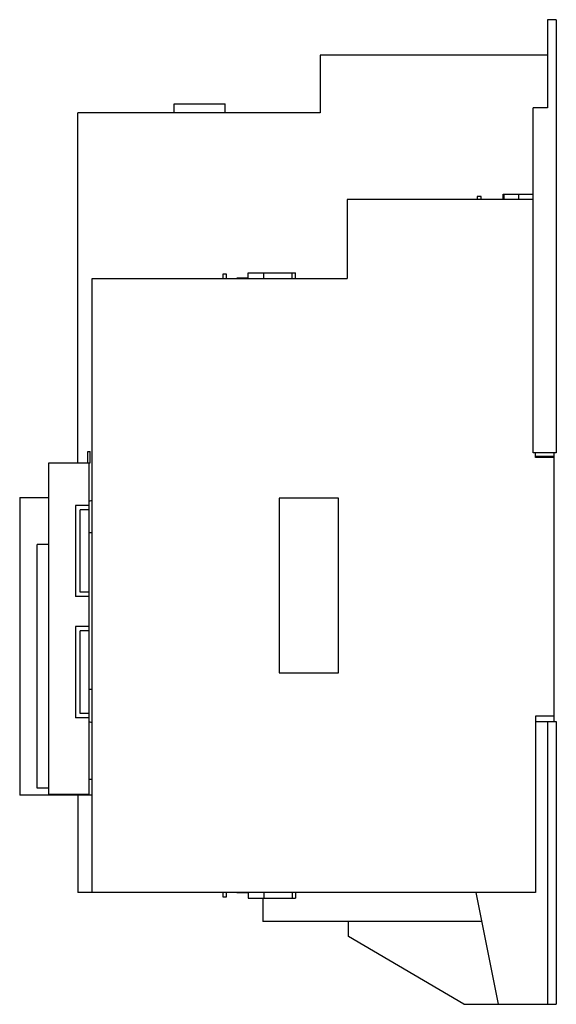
# Model space of a CAD drawing. Header units: millimetres. Extents: x 54 to 240, y 34 to 375.
import ezdxf

# ---------------------------------------------------------------- set-up
doc = ezdxf.new("R2010")
doc.units = ezdxf.units.MM
doc.header["$LTSCALE"] = 26.628148
doc.layers.add('00_COMPONENTS_2', color=7, linetype='CONTINUOUS')

msp = doc.modelspace()

# ---------------------------------------------------------------- linework, layer by layer
at = {"layer": '00_COMPONENTS_2', "color": 7, "linetype": 'Continuous'}
for p, q in [((236.82, 374.75), (236.82, 344.25)), ((239.82, 374.75), (236.82, 374.75)), ((239.82, 374.75), (239.82, 224.75)), ((158.07, 362.45), (158.07, 342.45)), ((236.82, 362.45), (158.07, 362.45)), ((107.47, 342.65), (107.47, 345.65)), ((107.47, 345.65), (125.17, 345.65)), ((125.17, 342.65), (125.17, 345.65)), ((74.12, 221.25), (74.12, 342.45)), ((158.07, 342.45), (74.12, 342.45)), ((74.62, 342.45), (74.62, 342.65)), ((74.62, 342.65), (127.82, 342.65)), ((79.62, 342.45), (79.62, 342.65)), ((127.82, 342.65), (127.82, 342.45)), ((231.82, 224.75), (231.82, 344.25)), ((236.82, 344.25), (231.82, 344.25)), ((221.37, 312.45), (221.37, 314.35)), ((221.37, 314.35), (231.82, 314.35)), ((221.82, 312.45), (221.82, 314.35)), ((226.82, 312.45), (226.82, 314.35)), ((167.37, 312.45), (167.37, 285.15)), ((231.82, 312.45), (167.37, 312.45)), ((213.82, 313.48), (212.42, 313.48)), ((212.42, 313.47), (212.42, 312.45)), ((213.82, 312.45), (213.82, 313.47)), ((217.82, 312.45), (217.82, 312.55)), ((217.82, 312.55), (221.37, 312.55)), ((124.41, 286.62), (124.41, 285.15)), ((125.61, 286.62), (124.41, 286.62)), ((125.61, 285.15), (125.61, 286.62)), ((133.12, 285.15), (133.12, 287.05)), ((133.12, 287.05), (149.57, 287.05)), ((138.57, 285.15), (138.57, 287.05)), ((148.35, 285.15), (148.35, 287.05)), ((149.57, 285.15), (149.57, 287.05)), ((79.12, 72.45), (79.12, 285.15)), ((79.12, 285.15), (167.37, 285.15)), ((129.26, 285.25), (129.26, 285.15)), ((133.12, 285.25), (129.26, 285.25)), ((129.66, 285.15), (129.66, 285.25)), ((77.62, 221.25), (77.62, 225.25)), ((77.62, 225.25), (78.37, 225.25)), ((78.37, 221.25), (78.37, 225.25)), ((239.82, 224.75), (231.82, 224.75)), ((232.62, 223.13), (232.62, 224.75)), ((239.12, 223.45), (232.62, 223.45)), ((239.12, 223.13), (232.62, 223.13)), ((239.12, 131.75), (239.12, 224.75)), ((64.12, 106.15), (64.12, 221.25)), ((64.12, 221.25), (78.37, 221.25)), ((78.12, 106.42), (78.12, 221.25)), ((54.02, 209.23), (54.02, 106.15)), ((54.02, 209.23), (64.12, 209.23)), ((78.12, 207.95), (79.12, 208.32)), ((143.87, 209.05), (143.87, 148.54)), ((164.38, 209.05), (143.87, 209.05)), ((164.38, 148.54), (164.38, 209.05)), ((73.3, 206.55), (73.3, 174.95)), ((78.12, 206.55), (73.3, 206.55)), ((74.93, 176.45), (74.93, 205.05)), ((78.12, 205.05), (74.93, 205.05)), ((79.12, 197), (78.12, 197)), ((60.02, 108.65), (60.02, 192.97)), ((64.12, 192.97), (60.02, 192.97)), ((78.12, 174.95), (73.3, 174.95)), ((78.12, 176.45), (74.93, 176.45)), ((73.3, 164.55), (73.3, 132.95)), ((78.12, 164.55), (73.3, 164.55)), ((74.93, 134.45), (74.93, 163.05)), ((78.12, 163.05), (74.93, 163.05)), ((143.87, 148.54), (164.38, 148.54)), ((79.12, 142.75), (78.12, 142.75)), ((78.12, 134.45), (74.93, 134.45)), ((239.12, 133.51), (232.62, 133.51)), ((232.62, 133.51), (232.62, 72.45)), ((78.12, 132.95), (73.3, 132.95)), ((79.12, 131.18), (78.12, 131.55)), ((232.62, 131.75), (239.82, 131.75)), ((236.82, 131.75), (236.82, 33.75)), ((239.82, 131.75), (239.82, 33.75)), ((78.12, 111.75), (79.12, 111.75)), ((64.12, 106.15), (54.02, 106.15)), ((64.12, 108.65), (60.02, 108.65)), ((78.12, 106.42), (64.12, 106.42)), ((64.12, 106.25), (79.12, 106.25)), ((73.11, 106.42), (73.11, 106.25)), ((74.12, 106.25), (74.12, 72.45)), ((232.62, 72.45), (74.12, 72.45)), ((124.41, 72.45), (124.41, 70.98)), ((125.61, 70.98), (125.61, 72.45)), ((129.26, 72.35), (129.26, 72.45)), ((133.12, 72.35), (129.26, 72.35)), ((129.66, 72.45), (129.66, 72.35)), ((133.12, 72.45), (133.12, 70.55)), ((138.57, 72.45), (138.57, 70.55)), ((148.35, 72.45), (148.35, 70.55)), ((149.57, 72.45), (149.57, 70.55)), ((219.81, 33.75), (212.12, 72.45)), ((124.41, 70.98), (125.61, 70.98)), ((133.12, 70.55), (149.57, 70.55)), ((138.22, 70.55), (138.22, 62.45)), ((214.11, 62.45), (138.22, 62.45)), ((167.82, 57.25), (167.82, 62.45)), ((207.82, 33.75), (167.82, 57.25)), ((207.82, 33.75), (239.82, 33.75))]:
    msp.add_line(p, q, dxfattribs=at)

doc.saveas('drawing.dxf')
